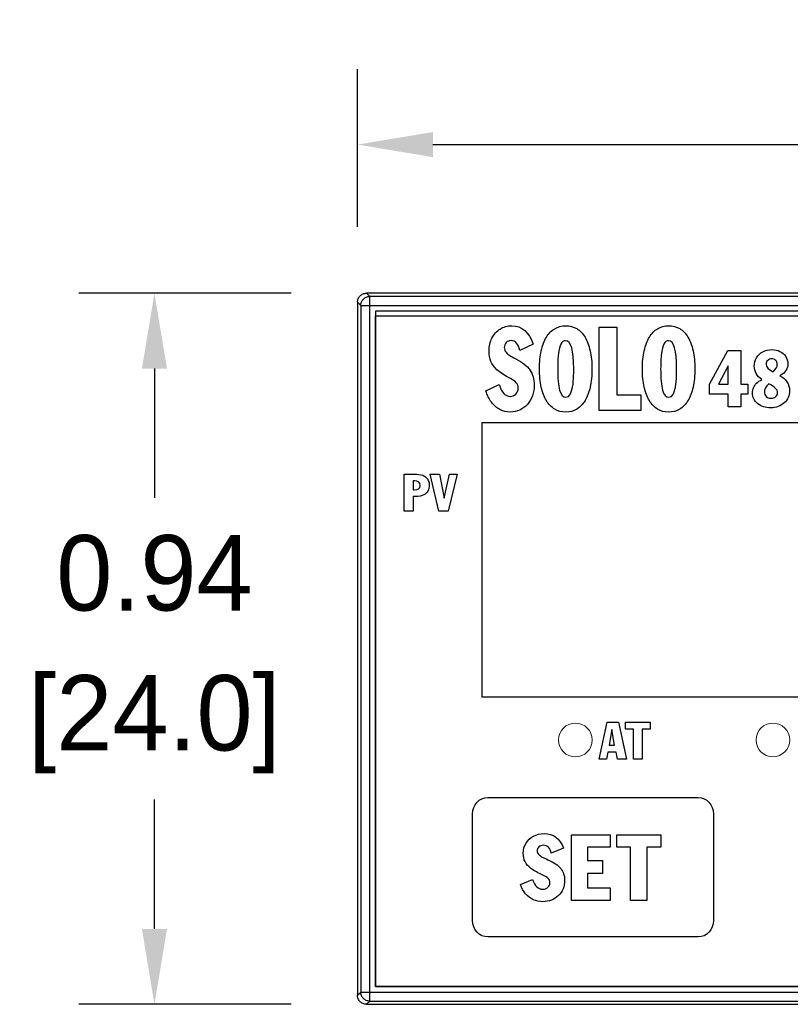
# Model space of a CAD drawing. Header units: inches. Extents: x 516.72 to 526.14, y 504.55 to 512.83.
# Tile 1 of 11: x 516.72 to 517.74, y 506.89 to 508.19. Entities that reach past the tile are written whole.
import ezdxf

# ---------------------------------------------------------------- set-up
doc = ezdxf.new("R2010")
doc.units = ezdxf.units.IN
doc.header["$LTSCALE"] = 8
doc.header["$MEASUREMENT"] = 0
doc.layers.add('Dimensions', color=140, linetype='Continuous')
doc.layers.add('layer 1', color=7, linetype='Continuous')
doc.dimstyles.get("Standard").update_dxf_attribs({"dimtxt": 0.1, "dimasz": 0.1, "dimexe": 0.1, "dimexo": 0.1, "dimgap": 0.05, "dimtad": 0, "dimtih": 1, "dimtoh": 1, "dimzin": 0, "dimdsep": 46, "dimtxsty": 'Standard', "dimcen": 0.3475, "dimclrd": 256, "dimclre": 256, "dimclrt": 256, "dimadec": 0, "dimazin": 0, "dimtfac": 1, "dimtofl": 0, "dimtmove": 0, "dimatfit": 3, "dimfxl": 0, "dimtolj": 1, "dimtzin": 0, "dimarcsym": 0})

# ---------------------------------------------------------------- blocks, each defined once
blk = doc.blocks.new('*D2')
at = {"layer": 'DEFPOINTS', "color": 0}
for p in [(517.1801, 507.8294), (516.899, 506.8864), (517.1801, 506.8864)]:
    blk.add_point(p, dxfattribs=at)
at = {"layer": 'Dimensions', "lineweight": -2}
for p, q in [((517.0801, 507.8294), (516.799, 507.8294)), ((516.899, 507.7294), (516.899, 507.5579)), ((516.899, 506.9864), (516.899, 507.1579)), ((517.0801, 506.8864), (516.799, 506.8864))]:
    blk.add_line(p, q, dxfattribs=at)
at = {"layer": 'Dimensions'}
for points in [[(516.8824, 507.7294), (516.9157, 507.7294), (516.899, 507.8294)], [(516.8824, 506.9864), (516.9157, 506.9864), (516.899, 506.8864)]]:
    blk.add_solid(points, dxfattribs=at)
at = {"layer": 'Dimensions', "char_height": 0.1, "attachment_point": 5}
for s, insert in [('\\A1;0.94', (516.899, 507.4579)), ('\\A1;[24.0]', (516.899, 507.2579))]:
    blk.add_mtext(s, dxfattribs=dict(at, insert=insert))
blk = doc.blocks.new('*D3')
at = {"layer": 'DEFPOINTS', "color": 0}
for p in [(519.058, 508.0265), (517.1682, 507.8175), (519.058, 507.8175)]:
    blk.add_point(p, dxfattribs=at)
at = {"layer": 'Dimensions', "lineweight": -2}
for p, q in [((517.1682, 507.9175), (517.1682, 508.1265)), ((519.058, 507.9175), (519.058, 508.1265)), ((517.2682, 508.0265), (517.8548, 508.0265)), ((518.958, 508.0265), (518.3715, 508.0265))]:
    blk.add_line(p, q, dxfattribs=at)
at = {"layer": 'Dimensions'}
for points in [[(517.2682, 508.0431), (517.2682, 508.0098), (517.1682, 508.0265)], [(518.958, 508.0431), (518.958, 508.0098), (519.058, 508.0265)]]:
    blk.add_solid(points, dxfattribs=at)
at = {"layer": 'Dimensions', "char_height": 0.1, "attachment_point": 5}
for s, insert in [('\\A1;1.89', (518.1131, 508.1265)), ('\\A1;[48.0]', (518.1131, 507.9265))]:
    blk.add_mtext(s, dxfattribs=dict(at, insert=insert))

msp = doc.modelspace()

# ---------------------------------------------------------------- linework, layer by layer
at = {"color": 7, "linetype": 'Continuous'}
for p, q in [((517.1844, 507.8251), (517.1801, 507.8294)), ((519.0461, 507.8294), (517.1801, 507.8294)), ((517.1844, 506.8907), (517.1844, 507.8251)), ((519.0419, 507.8251), (517.1844, 507.8251)), ((517.1682, 507.8175), (517.1682, 506.8983)), ((517.1725, 507.8132), (517.1682, 507.8175)), ((517.1725, 507.8132), (517.1725, 506.9026)), ((517.1725, 507.8132), (519.0537, 507.8132)), ((517.192, 507.8057), (517.192, 506.9101)), ((519.0343, 507.8057), (517.192, 507.8057)), ((517.192, 506.9101), (519.0343, 506.9101)), ((517.1725, 506.9026), (517.1682, 506.8983)), ((517.1725, 506.9026), (519.0537, 506.9026)), ((517.1844, 506.8907), (517.1801, 506.8864)), ((517.1801, 506.8864), (519.0461, 506.8864)), ((517.1844, 506.8907), (519.0419, 506.8907))]:
    msp.add_line(p, q, dxfattribs=at)
for points, start_tangent, end_tangent in [([(517.1682, 507.8175), (517.1691, 507.822), (517.1717, 507.8259), (517.1756, 507.8285), (517.1801, 507.8294)], (0, 1.004184), (1.004184, 0)), ([(517.1725, 507.8132), (517.1734, 507.8177), (517.176, 507.8216), (517.1798, 507.8242), (517.1844, 507.8251)], (0.001223, 1.004183), (1.004183, 0.001223)), ([(517.1801, 506.8864), (517.1756, 506.8873), (517.1717, 506.8899), (517.1691, 506.8937), (517.1682, 506.8983)], (-1.004184, 0), (0, 1.004184)), ([(517.1844, 506.8907), (517.1799, 506.8916), (517.176, 506.8941), (517.1734, 506.898), (517.1725, 506.9026)], (-1.004183, 0.001223), (-0.001223, 1.004183))]:
    msp.add_spline(points, degree=3, dxfattribs=dict(at, start_tangent=start_tangent, end_tangent=end_tangent))
at = {"layer": 'layer 1', "color": 7}
for points in [[(517.192, 506.9101), (517.192, 506.9101), (517.192, 507.7994), (517.192, 507.7994)], [(517.192, 507.7994), (517.192, 507.7994), (519.034, 507.7994), (519.034, 507.7994)], [(517.4887, 507.6739), (517.4887, 507.6739), (517.4887, 507.7842), (517.4887, 507.7842)], [(517.4887, 507.7842), (517.4887, 507.7842), (517.5119, 507.7842), (517.5119, 507.7842)], [(517.5119, 507.7842), (517.5119, 507.7842), (517.5119, 507.6947), (517.5119, 507.6947)], [(517.5953, 507.7824), (517.5996, 507.7798), (517.6032, 507.7761), (517.6062, 507.7711)], [(517.6062, 507.7711), (517.6092, 507.7662), (517.6115, 507.7602), (517.6131, 507.7531)], [(517.4009, 507.7617), (517.4009, 507.7617), (517.3832, 507.7534), (517.3832, 507.7534)], [(517.4379, 507.7619), (517.4363, 507.759), (517.4352, 507.7547), (517.4346, 507.7492)], [(517.5743, 507.7619), (517.5728, 507.759), (517.5717, 507.7547), (517.571, 507.7492)], [(517.3651, 507.7511), (517.3666, 507.7492), (517.3683, 507.7478), (517.37, 507.7468)], [(517.37, 507.7468), (517.3717, 507.7458), (517.3745, 507.7443), (517.3783, 507.7424)], [(517.3783, 507.7424), (517.3868, 507.738), (517.3929, 507.7331), (517.3967, 507.7276)], [(517.4095, 507.729), (517.4095, 507.738), (517.4102, 507.7461), (517.4118, 507.7531)], [(517.4346, 507.7492), (517.4339, 507.7436), (517.4336, 507.7369), (517.4336, 507.729)], [(517.5459, 507.729), (517.5459, 507.738), (517.5467, 507.7461), (517.5483, 507.7531)], [(517.571, 507.7492), (517.5704, 507.7436), (517.5701, 507.7369), (517.5701, 507.729)], [(517.635, 507.7086), (517.635, 507.7086), (517.659, 507.7535), (517.659, 507.7535)], [(517.659, 507.7535), (517.659, 507.7535), (517.6765, 507.7535), (517.6765, 507.7535)], [(517.6765, 507.7535), (517.6765, 507.7535), (517.6765, 507.7088), (517.6765, 507.7088)], [(517.6973, 507.7438), (517.6993, 507.7471), (517.7021, 507.7498), (517.7056, 507.7517)], [(517.7283, 507.7522), (517.7316, 507.7506), (517.7341, 507.7484), (517.7359, 507.7455)], [(517.3531, 507.7279), (517.3494, 507.7313), (517.3467, 507.7349), (517.3451, 507.7389)], [(517.3682, 507.7177), (517.3618, 507.7211), (517.3568, 507.7245), (517.3531, 507.7279)], [(517.4118, 507.7049), (517.4102, 507.712), (517.4095, 507.7201), (517.4095, 507.729)], [(517.5483, 507.7049), (517.5467, 507.712), (517.5459, 507.7201), (517.5459, 507.729)], [(517.6594, 507.7329), (517.6594, 507.7329), (517.6469, 507.7087), (517.6469, 507.7087)], [(517.6594, 507.7087), (517.6594, 507.7087), (517.6594, 507.7329), (517.6594, 507.7329)], [(517.3787, 507.7107), (517.377, 507.7125), (517.3735, 507.7149), (517.3682, 507.7177)], [(517.6973, 507.71), (517.6991, 507.7118), (517.7015, 507.7134), (517.7043, 507.7148)], [(517.7281, 507.7199), (517.732, 507.7182), (517.7351, 507.7156), (517.7374, 507.712)], [(517.3383, 507.7001), (517.3383, 507.7001), (517.3558, 507.7084), (517.3558, 507.7084)], [(517.4187, 507.6869), (517.4156, 507.6918), (517.4134, 507.6978), (517.4118, 507.7049)], [(517.4505, 507.696), (517.4521, 507.6991), (517.4532, 507.7033), (517.4539, 507.7089)], [(517.4766, 507.7049), (517.4751, 507.6978), (517.4728, 507.6918), (517.4698, 507.6869)], [(517.5551, 507.6869), (517.5521, 507.6918), (517.5498, 507.6978), (517.5483, 507.7049)], [(517.587, 507.696), (517.5886, 507.6991), (517.5897, 507.7033), (517.5904, 507.7089)], [(517.6131, 507.7049), (517.6115, 507.6978), (517.6093, 507.6918), (517.6062, 507.6869)], [(517.635, 507.6956), (517.635, 507.6956), (517.635, 507.7086), (517.635, 507.7086)], [(517.6469, 507.7087), (517.6469, 507.7087), (517.6594, 507.7087), (517.6594, 507.7087)], [(517.6765, 507.7088), (517.6765, 507.7088), (517.6856, 507.7088), (517.6856, 507.7088)], [(517.6856, 507.7088), (517.6856, 507.7088), (517.6856, 507.6956), (517.6856, 507.6956)], [(517.6932, 507.7041), (517.694, 507.7063), (517.6954, 507.7082), (517.6973, 507.71)], [(517.7221, 507.7036), (517.7201, 507.7053), (517.7173, 507.7073), (517.7136, 507.7094)], [(517.3459, 507.6847), (517.3427, 507.689), (517.3402, 507.6941), (517.3383, 507.7001)], [(517.4001, 507.6934), (517.3985, 507.6891), (517.3963, 507.6852), (517.3934, 507.682)], [(517.5119, 507.6947), (517.5119, 507.6947), (517.5438, 507.6947), (517.5438, 507.6947)], [(517.5438, 507.6947), (517.5438, 507.6947), (517.5438, 507.6739), (517.5438, 507.6739)], [(517.6594, 507.6956), (517.6594, 507.6956), (517.635, 507.6956), (517.635, 507.6956)], [(517.6594, 507.6785), (517.6594, 507.6785), (517.6594, 507.6956), (517.6594, 507.6956)], [(517.6856, 507.6956), (517.6856, 507.6956), (517.6765, 507.6956), (517.6765, 507.6956)], [(517.6765, 507.6956), (517.6765, 507.6956), (517.6765, 507.6785), (517.6765, 507.6785)], [(517.7391, 507.6912), (517.7379, 507.6884), (517.7361, 507.686), (517.7339, 507.6839)], [(517.357, 507.675), (517.3528, 507.6772), (517.3491, 507.6805), (517.3459, 507.6847)], [(517.3934, 507.682), (517.3905, 507.6787), (517.3872, 507.6762), (517.3833, 507.6744)], [(517.4296, 507.6756), (517.4253, 507.6782), (517.4217, 507.6819), (517.4187, 507.6869)], [(517.4698, 507.6869), (517.4667, 507.6819), (517.4631, 507.6781), (517.4588, 507.6756)], [(517.6062, 507.6869), (517.6032, 507.6819), (517.5996, 507.6781), (517.5953, 507.6756)], [(517.6765, 507.6785), (517.6765, 507.6785), (517.6594, 507.6785), (517.6594, 507.6785)], [(517.7339, 507.6839), (517.7317, 507.6819), (517.729, 507.6803), (517.726, 507.6791)], [(517.5438, 507.6739), (517.5438, 507.6739), (517.4887, 507.6739), (517.4887, 507.6739)], [(517.3334, 507.658), (517.3334, 507.658), (518.8949, 507.658), (518.8949, 507.658)], [(517.3334, 507.2935), (517.3334, 507.2935), (517.3334, 507.658), (517.3334, 507.658)], [(517.23, 507.5403), (517.23, 507.5403), (517.23, 507.5894), (517.23, 507.5894)], [(517.23, 507.5894), (517.23, 507.5894), (517.2443, 507.5894), (517.2443, 507.5894)], [(517.2443, 507.5894), (517.248, 507.5894), (517.2515, 507.5889), (517.2547, 507.5879)], [(517.2547, 507.5879), (517.2564, 507.5873), (517.258, 507.5863), (517.2593, 507.5851)], [(517.2593, 507.5851), (517.2606, 507.5839), (517.2615, 507.5824), (517.2622, 507.5806)], [(517.2761, 507.5403), (517.2761, 507.5403), (517.2647, 507.5894), (517.2647, 507.5894)], [(517.2647, 507.5894), (517.2647, 507.5894), (517.277, 507.5894), (517.277, 507.5894)], [(517.277, 507.5894), (517.277, 507.5894), (517.2832, 507.5577), (517.2832, 507.5577)], [(517.2832, 507.5577), (517.2832, 507.5577), (517.2903, 507.5894), (517.2903, 507.5894)], [(517.3003, 507.5894), (517.3003, 507.5894), (517.2884, 507.5403), (517.2884, 507.5403)], [(517.2903, 507.5894), (517.2903, 507.5894), (517.3003, 507.5894), (517.3003, 507.5894)], [(517.243, 507.5804), (517.2426, 507.5804), (517.2423, 507.5804), (517.242, 507.5804)], [(517.242, 507.5804), (517.242, 507.5804), (517.242, 507.5685), (517.242, 507.5685)], [(517.242, 507.5685), (517.242, 507.5685), (517.2433, 507.5685), (517.2433, 507.5685)], [(517.242, 507.5598), (517.242, 507.5598), (517.242, 507.5403), (517.242, 507.5403)], [(517.242, 507.5403), (517.242, 507.5403), (517.23, 507.5403), (517.23, 507.5403)], [(517.2884, 507.5403), (517.2884, 507.5403), (517.2761, 507.5403), (517.2761, 507.5403)], [(518.8949, 507.2935), (518.8949, 507.2935), (517.3334, 507.2935), (517.3334, 507.2935)], [(517.4884, 507.2114), (517.4884, 507.2114), (517.499, 507.2605), (517.499, 507.2605)], [(517.499, 507.2605), (517.499, 507.2605), (517.5141, 507.2605), (517.5141, 507.2605)], [(517.5141, 507.2605), (517.5141, 507.2605), (517.5246, 507.2114), (517.5246, 507.2114)], [(517.5234, 507.2512), (517.5234, 507.2512), (517.5234, 507.2605), (517.5234, 507.2605)], [(517.5234, 507.2605), (517.5234, 507.2605), (517.5564, 507.2605), (517.5564, 507.2605)], [(517.5564, 507.2605), (517.5564, 507.2605), (517.5564, 507.2512), (517.5564, 507.2512)], [(517.5054, 507.2508), (517.5054, 507.2508), (517.5019, 507.2301), (517.5019, 507.2301)], [(517.5091, 507.2301), (517.5091, 507.2301), (517.5054, 507.2508), (517.5054, 507.2508)], [(517.5339, 507.2512), (517.5339, 507.2512), (517.5234, 507.2512), (517.5234, 507.2512)], [(517.5339, 507.2114), (517.5339, 507.2114), (517.5339, 507.2512), (517.5339, 507.2512)], [(517.5564, 507.2512), (517.5564, 507.2512), (517.5458, 507.2512), (517.5458, 507.2512)], [(517.5458, 507.2512), (517.5458, 507.2512), (517.5458, 507.2114), (517.5458, 507.2114)], [(517.5001, 507.2209), (517.5001, 507.2209), (517.4982, 507.2114), (517.4982, 507.2114)], [(517.5109, 507.2209), (517.5109, 507.2209), (517.5001, 507.2209), (517.5001, 507.2209)], [(517.5019, 507.2301), (517.5019, 507.2301), (517.5091, 507.2301), (517.5091, 507.2301)], [(517.5128, 507.2114), (517.5128, 507.2114), (517.5109, 507.2209), (517.5109, 507.2209)], [(517.4982, 507.2114), (517.4982, 507.2114), (517.4884, 507.2114), (517.4884, 507.2114)], [(517.5246, 507.2114), (517.5246, 507.2114), (517.5128, 507.2114), (517.5128, 507.2114)], [(517.5458, 507.2114), (517.5458, 507.2114), (517.5339, 507.2114), (517.5339, 507.2114)], [(517.3208, 507.139), (517.3208, 507.151), (517.3298, 507.1607), (517.341, 507.1607)], [(517.341, 507.1607), (517.341, 507.1607), (517.6198, 507.1607), (517.6198, 507.1607)], [(517.6198, 507.1607), (517.631, 507.1607), (517.6401, 507.151), (517.6401, 507.139)], [(517.3208, 506.9975), (517.3208, 506.9975), (517.3208, 507.139), (517.3208, 507.139)], [(517.6401, 507.139), (517.6401, 507.139), (517.6401, 506.9975), (517.6401, 506.9975)], [(517.3916, 507.1), (517.394, 507.1041), (517.3972, 507.1072), (517.4014, 507.1094)], [(517.4517, 507.0242), (517.4517, 507.0242), (517.4517, 507.1113), (517.4517, 507.1113)], [(517.4517, 507.1113), (517.4517, 507.1113), (517.5032, 507.1113), (517.5032, 507.1113)], [(517.5032, 507.1113), (517.5032, 507.1113), (517.5032, 507.0946), (517.5032, 507.0946)], [(517.5118, 507.0946), (517.5118, 507.0946), (517.5118, 507.1113), (517.5118, 507.1113)], [(517.5118, 507.1113), (517.5118, 507.1113), (517.5704, 507.1113), (517.5704, 507.1113)], [(517.5704, 507.1113), (517.5704, 507.1113), (517.5704, 507.0946), (517.5704, 507.0946)], [(517.4414, 507.0934), (517.4414, 507.0934), (517.4251, 507.0868), (517.4251, 507.0868)], [(517.5032, 507.0946), (517.5032, 507.0946), (517.4729, 507.0946), (517.4729, 507.0946)], [(517.4729, 507.0946), (517.4729, 507.0946), (517.4729, 507.0771), (517.4729, 507.0771)], [(517.5303, 507.0946), (517.5303, 507.0946), (517.5118, 507.0946), (517.5118, 507.0946)], [(517.5303, 507.0242), (517.5303, 507.0242), (517.5303, 507.0946), (517.5303, 507.0946)], [(517.5516, 507.0946), (517.5516, 507.0946), (517.5516, 507.0242), (517.5516, 507.0242)], [(517.5704, 507.0946), (517.5704, 507.0946), (517.5516, 507.0946), (517.5516, 507.0946)], [(517.3976, 507.067), (517.3942, 507.0696), (517.3918, 507.0725), (517.3903, 507.0756)], [(517.4086, 507.085), (517.41, 507.0836), (517.4115, 507.0824), (517.413, 507.0817)], [(517.413, 507.0817), (517.4146, 507.0809), (517.4172, 507.0797), (517.4207, 507.0781)], [(517.4207, 507.0781), (517.4285, 507.0747), (517.4341, 507.0708), (517.4376, 507.0665)], [(517.4729, 507.0771), (517.4729, 507.0771), (517.493, 507.0771), (517.493, 507.0771)], [(517.493, 507.0771), (517.493, 507.0771), (517.493, 507.0598), (517.493, 507.0598)], [(517.4114, 507.0589), (517.4056, 507.0616), (517.401, 507.0643), (517.3976, 507.067)], [(517.3841, 507.0451), (517.3841, 507.0451), (517.4001, 507.0517), (517.4001, 507.0517)], [(517.421, 507.0534), (517.4195, 507.0549), (517.4163, 507.0567), (517.4114, 507.0589)], [(517.493, 507.0598), (517.493, 507.0598), (517.4729, 507.0598), (517.4729, 507.0598)], [(517.4729, 507.0598), (517.4729, 507.0598), (517.4729, 507.0409), (517.4729, 507.0409)], [(517.391, 507.0329), (517.3881, 507.0362), (517.3858, 507.0403), (517.3841, 507.0451)], [(517.4407, 507.0396), (517.4392, 507.0361), (517.4372, 507.0331), (517.4345, 507.0306)], [(517.4729, 507.0409), (517.4729, 507.0409), (517.5032, 507.0409), (517.5032, 507.0409)], [(517.5032, 507.0409), (517.5032, 507.0409), (517.5032, 507.0242), (517.5032, 507.0242)], [(517.4012, 507.0251), (517.3974, 507.0269), (517.3939, 507.0295), (517.391, 507.0329)], [(517.4345, 507.0306), (517.4319, 507.028), (517.4288, 507.026), (517.4253, 507.0246)], [(517.5032, 507.0242), (517.5032, 507.0242), (517.4517, 507.0242), (517.4517, 507.0242)], [(517.5516, 507.0242), (517.5516, 507.0242), (517.5303, 507.0242), (517.5303, 507.0242)], [(517.341, 506.9757), (517.3298, 506.9757), (517.3208, 506.9854), (517.3208, 506.9975)], [(517.6401, 506.9975), (517.6401, 506.9854), (517.631, 506.9757), (517.6198, 506.9757)], [(517.6198, 506.9757), (517.6198, 506.9757), (517.341, 506.9757), (517.341, 506.9757)], [(519.034, 506.9101), (519.034, 506.9101), (517.192, 506.9101), (517.192, 506.9101)]]:
    msp.add_open_spline(points, degree=3, dxfattribs=at)
for points, knots in [([(517.3465, 507.7699), (517.3491, 507.775), (517.3527, 507.779), (517.3573, 507.7819), (517.3573, 507.7819), (517.3618, 507.7848), (517.367, 507.7862), (517.3727, 507.7862), (517.3727, 507.7862), (517.3863, 507.7862), (517.3957, 507.778), (517.4009, 507.7617)], [0.3448276, 0.3448276, 0.3448276, 0.3448276, 0.3793103, 0.3793103, 0.3793103, 0.3793103, 0.4137931, 0.4137931, 0.4137931, 0.4137931, 0.4482759, 0.4482759, 0.4482759, 0.4482759]), ([(517.4118, 507.7531), (517.4134, 507.7602), (517.4157, 507.7662), (517.4187, 507.7711), (517.4187, 507.7711), (517.4216, 507.776), (517.4253, 507.7798), (517.4296, 507.7823)], [0.0625, 0.0625, 0.0625, 0.0625, 0.125, 0.125, 0.125, 0.125, 0.1875, 0.1875, 0.1875, 0.1875]), ([(517.4296, 507.7823), (517.4339, 507.7849), (517.4388, 507.7862), (517.4442, 507.7862), (517.4442, 507.7862), (517.4496, 507.7862), (517.4545, 507.7849), (517.4588, 507.7824)], [0.1875, 0.1875, 0.1875, 0.1875, 0.25, 0.25, 0.25, 0.25, 0.3125, 0.3125, 0.3125, 0.3125]), ([(517.4588, 507.7824), (517.4631, 507.7798), (517.4668, 507.7761), (517.4698, 507.7711), (517.4698, 507.7711), (517.4728, 507.7662), (517.475, 507.7602), (517.4766, 507.7531)], [0.3125, 0.3125, 0.3125, 0.3125, 0.375, 0.375, 0.375, 0.375, 0.4375, 0.4375, 0.4375, 0.4375]), ([(517.5483, 507.7531), (517.5499, 507.7602), (517.5521, 507.7662), (517.5551, 507.7711), (517.5551, 507.7711), (517.5581, 507.776), (517.5618, 507.7798), (517.5661, 507.7823), (517.5661, 507.7823), (517.5704, 507.7849), (517.5753, 507.7862), (517.5806, 507.7862), (517.5806, 507.7862), (517.5861, 507.7862), (517.591, 507.7849), (517.5953, 507.7824)], [0.0625, 0.0625, 0.0625, 0.0625, 0.125, 0.125, 0.125, 0.125, 0.1875, 0.1875, 0.1875, 0.1875, 0.25, 0.25, 0.25, 0.25, 0.3125, 0.3125, 0.3125, 0.3125]), ([(517.3451, 507.7389), (517.3434, 507.7429), (517.3426, 507.7476), (517.3426, 507.7529), (517.3426, 507.7529), (517.3426, 507.7592), (517.3439, 507.7649), (517.3465, 507.7699)], [0.27586207, 0.27586207, 0.27586207, 0.27586207, 0.31034483, 0.31034483, 0.31034483, 0.31034483, 0.34482759, 0.34482759, 0.34482759, 0.34482759]), ([(517.3653, 507.764), (517.3636, 507.7622), (517.3628, 507.76), (517.3628, 507.7574), (517.3628, 507.7574), (517.3628, 507.755), (517.3635, 507.7529), (517.3651, 507.7511)], [0.55172414, 0.55172414, 0.55172414, 0.55172414, 0.5862069, 0.5862069, 0.5862069, 0.5862069, 0.62068966, 0.62068966, 0.62068966, 0.62068966]), ([(517.3832, 507.7534), (517.3816, 507.7622), (517.3777, 507.7666), (517.3717, 507.7666), (517.3717, 507.7666), (517.3692, 507.7666), (517.367, 507.7657), (517.3653, 507.764)], [0.48275862, 0.48275862, 0.48275862, 0.48275862, 0.51724138, 0.51724138, 0.51724138, 0.51724138, 0.55172414, 0.55172414, 0.55172414, 0.55172414]), ([(517.4539, 507.7089), (517.4545, 507.7144), (517.4549, 507.7212), (517.4549, 507.729), (517.4549, 507.729), (517.4549, 507.7539), (517.4513, 507.7664), (517.4441, 507.7664), (517.4441, 507.7664), (517.4415, 507.7664), (517.4394, 507.7649), (517.4379, 507.7619)], [0.4444444, 0.4444444, 0.4444444, 0.4444444, 0.5555556, 0.5555556, 0.5555556, 0.5555556, 0.6666667, 0.6666667, 0.6666667, 0.6666667, 0.7777778, 0.7777778, 0.7777778, 0.7777778]), ([(517.5904, 507.7089), (517.591, 507.7144), (517.5913, 507.7212), (517.5913, 507.729), (517.5913, 507.729), (517.5913, 507.7539), (517.5878, 507.7664), (517.5806, 507.7664), (517.5806, 507.7664), (517.578, 507.7664), (517.5759, 507.7649), (517.5743, 507.7619)], [0.4444444, 0.4444444, 0.4444444, 0.4444444, 0.5555556, 0.5555556, 0.5555556, 0.5555556, 0.6666667, 0.6666667, 0.6666667, 0.6666667, 0.7777778, 0.7777778, 0.7777778, 0.7777778]), ([(517.7056, 507.7517), (517.7092, 507.7537), (517.7132, 507.7546), (517.7175, 507.7546), (517.7175, 507.7546), (517.7215, 507.7546), (517.7251, 507.7538), (517.7283, 507.7522)], [0.1578947, 0.1578947, 0.1578947, 0.1578947, 0.2105263, 0.2105263, 0.2105263, 0.2105263, 0.2631579, 0.2631579, 0.2631579, 0.2631579]), ([(517.4766, 507.7531), (517.4782, 507.7461), (517.479, 507.738), (517.479, 507.729), (517.479, 507.729), (517.479, 507.7201), (517.4782, 507.712), (517.4766, 507.7049)], [0.4375, 0.4375, 0.4375, 0.4375, 0.5, 0.5, 0.5, 0.5, 0.5625, 0.5625, 0.5625, 0.5625]), ([(517.6131, 507.7531), (517.6147, 507.7461), (517.6155, 507.738), (517.6155, 507.729), (517.6155, 507.729), (517.6155, 507.7201), (517.6147, 507.712), (517.6131, 507.7049)], [0.4375, 0.4375, 0.4375, 0.4375, 0.5, 0.5, 0.5, 0.5, 0.5625, 0.5625, 0.5625, 0.5625]), ([(517.7043, 507.7148), (517.6976, 507.7197), (517.6942, 507.7256), (517.6942, 507.7326), (517.6942, 507.7326), (517.6942, 507.7367), (517.6952, 507.7404), (517.6973, 507.7438)], [0, 0, 0, 0, 0.0526316, 0.0526316, 0.0526316, 0.0526316, 0.1052632, 0.1052632, 0.1052632, 0.1052632]), ([(517.7227, 507.7403), (517.7213, 507.7417), (517.7196, 507.7423), (517.7175, 507.7423), (517.7175, 507.7423), (517.7153, 507.7423), (517.7135, 507.7416), (517.712, 507.7403)], [0.3333333, 0.3333333, 0.3333333, 0.3333333, 0.5, 0.5, 0.5, 0.5, 0.6666667, 0.6666667, 0.6666667, 0.6666667]), ([(517.7359, 507.7455), (517.7378, 507.7427), (517.7387, 507.7395), (517.7387, 507.736), (517.7387, 507.736), (517.7387, 507.7292), (517.7352, 507.7238), (517.7281, 507.7199)], [0.3157895, 0.3157895, 0.3157895, 0.3157895, 0.3684211, 0.3684211, 0.3684211, 0.3684211, 0.4210526, 0.4210526, 0.4210526, 0.4210526]), ([(517.4336, 507.729), (517.4336, 507.7165), (517.4344, 507.7072), (517.4361, 507.7009), (517.4361, 507.7009), (517.4378, 507.6947), (517.4405, 507.6915), (517.4443, 507.6915), (517.4443, 507.6915), (517.4469, 507.6915), (517.449, 507.693), (517.4505, 507.696)], [0, 0, 0, 0, 0.1111111, 0.1111111, 0.1111111, 0.1111111, 0.2222222, 0.2222222, 0.2222222, 0.2222222, 0.3333333, 0.3333333, 0.3333333, 0.3333333]), ([(517.5701, 507.729), (517.5701, 507.7165), (517.5709, 507.7072), (517.5726, 507.7009), (517.5726, 507.7009), (517.5743, 507.6947), (517.577, 507.6915), (517.5808, 507.6915), (517.5808, 507.6915), (517.5834, 507.6915), (517.5854, 507.693), (517.587, 507.696)], [0, 0, 0, 0, 0.1111111, 0.1111111, 0.1111111, 0.1111111, 0.2222222, 0.2222222, 0.2222222, 0.2222222, 0.3333333, 0.3333333, 0.3333333, 0.3333333]), ([(517.712, 507.7403), (517.7105, 507.7389), (517.7098, 507.7372), (517.7098, 507.7352), (517.7098, 507.7352), (517.7098, 507.7318), (517.7129, 507.7285), (517.7191, 507.7252)], [0.6666667, 0.6666667, 0.6666667, 0.6666667, 0.8333333, 0.8333333, 0.8333333, 0.8333333, 1, 1, 1, 1]), ([(517.7191, 507.7252), (517.7228, 507.7283), (517.7247, 507.7316), (517.7247, 507.7351), (517.7247, 507.7351), (517.7247, 507.7372), (517.724, 507.7389), (517.7227, 507.7403)], [0, 0, 0, 0, 0.1666667, 0.1666667, 0.1666667, 0.1666667, 0.3333333, 0.3333333, 0.3333333, 0.3333333]), ([(517.3967, 507.7276), (517.4006, 507.7221), (517.4025, 507.7154), (517.4025, 507.7075), (517.4025, 507.7075), (517.4025, 507.7025), (517.4017, 507.6978), (517.4001, 507.6934)], [0.72413793, 0.72413793, 0.72413793, 0.72413793, 0.75862069, 0.75862069, 0.75862069, 0.75862069, 0.79310345, 0.79310345, 0.79310345, 0.79310345]), ([(517.3558, 507.7084), (517.3592, 507.6978), (517.3642, 507.6926), (517.3706, 507.6926), (517.3706, 507.6926), (517.3736, 507.6926), (517.3761, 507.6936), (517.3781, 507.6956)], [0.03448276, 0.03448276, 0.03448276, 0.03448276, 0.06896552, 0.06896552, 0.06896552, 0.06896552, 0.10344828, 0.10344828, 0.10344828, 0.10344828]), ([(517.3781, 507.6956), (517.3802, 507.6977), (517.3812, 507.7003), (517.3812, 507.7033), (517.3812, 507.7033), (517.3812, 507.7064), (517.3804, 507.7088), (517.3787, 507.7107)], [0.10344828, 0.10344828, 0.10344828, 0.10344828, 0.13793103, 0.13793103, 0.13793103, 0.13793103, 0.17241379, 0.17241379, 0.17241379, 0.17241379]), ([(517.6986, 507.683), (517.6941, 507.6867), (517.6918, 507.6914), (517.6918, 507.6972), (517.6918, 507.6972), (517.6918, 507.6997), (517.6922, 507.702), (517.6932, 507.7041)], [0.7894737, 0.7894737, 0.7894737, 0.7894737, 0.8421053, 0.8421053, 0.8421053, 0.8421053, 0.8947368, 0.8947368, 0.8947368, 0.8947368]), ([(517.7136, 507.7094), (517.7096, 507.7057), (517.7076, 507.7022), (517.7076, 507.6987), (517.7076, 507.6987), (517.7076, 507.6961), (517.7084, 507.694), (517.71, 507.6924)], [0, 0, 0, 0, 0.1428571, 0.1428571, 0.1428571, 0.1428571, 0.2857143, 0.2857143, 0.2857143, 0.2857143]), ([(517.7226, 507.6922), (517.7243, 507.6936), (517.7251, 507.6953), (517.7251, 507.6973), (517.7251, 507.6973), (517.7251, 507.6997), (517.7241, 507.7018), (517.7221, 507.7036)], [0.5714286, 0.5714286, 0.5714286, 0.5714286, 0.7142857, 0.7142857, 0.7142857, 0.7142857, 0.8571429, 0.8571429, 0.8571429, 0.8571429]), ([(517.7374, 507.712), (517.7398, 507.7084), (517.7409, 507.7044), (517.7409, 507.7001), (517.7409, 507.7001), (517.7409, 507.6969), (517.7403, 507.694), (517.7391, 507.6912)], [0.4736842, 0.4736842, 0.4736842, 0.4736842, 0.5263158, 0.5263158, 0.5263158, 0.5263158, 0.5789474, 0.5789474, 0.5789474, 0.5789474]), ([(517.71, 507.6924), (517.7116, 507.6909), (517.7137, 507.6901), (517.7164, 507.6901), (517.7164, 507.6901), (517.7189, 507.6901), (517.721, 507.6908), (517.7226, 507.6922)], [0.2857143, 0.2857143, 0.2857143, 0.2857143, 0.4285714, 0.4285714, 0.4285714, 0.4285714, 0.5714286, 0.5714286, 0.5714286, 0.5714286]), ([(517.4588, 507.6756), (517.4545, 507.673), (517.4496, 507.6717), (517.4442, 507.6717), (517.4442, 507.6717), (517.4387, 507.6717), (517.4339, 507.673), (517.4296, 507.6756)], [0.6875, 0.6875, 0.6875, 0.6875, 0.75, 0.75, 0.75, 0.75, 0.8125, 0.8125, 0.8125, 0.8125]), ([(517.5953, 507.6756), (517.591, 507.673), (517.5861, 507.6717), (517.5806, 507.6717), (517.5806, 507.6717), (517.5752, 507.6717), (517.5704, 507.673), (517.5661, 507.6756), (517.5661, 507.6756), (517.5618, 507.6782), (517.5581, 507.6819), (517.5551, 507.6869)], [0.6875, 0.6875, 0.6875, 0.6875, 0.75, 0.75, 0.75, 0.75, 0.8125, 0.8125, 0.8125, 0.8125, 0.875, 0.875, 0.875, 0.875]), ([(517.726, 507.6791), (517.7229, 507.678), (517.7196, 507.6774), (517.7161, 507.6774), (517.7161, 507.6774), (517.709, 507.6774), (517.7032, 507.6793), (517.6986, 507.683)], [0.6842105, 0.6842105, 0.6842105, 0.6842105, 0.7368421, 0.7368421, 0.7368421, 0.7368421, 0.7894737, 0.7894737, 0.7894737, 0.7894737]), ([(517.3833, 507.6744), (517.3795, 507.6726), (517.3754, 507.6717), (517.3709, 507.6717), (517.3709, 507.6717), (517.3659, 507.6717), (517.3613, 507.6728), (517.357, 507.675)], [0.86206897, 0.86206897, 0.86206897, 0.86206897, 0.89655172, 0.89655172, 0.89655172, 0.89655172, 0.93103448, 0.93103448, 0.93103448, 0.93103448]), ([(517.2433, 507.5685), (517.2486, 507.5685), (517.2512, 507.5705), (517.2512, 507.5745), (517.2512, 507.5745), (517.2512, 507.5785), (517.2487, 507.5805), (517.2437, 507.5805), (517.2437, 507.5805), (517.2435, 507.5805), (517.2433, 507.5804), (517.243, 507.5804)], [0.1666667, 0.1666667, 0.1666667, 0.1666667, 0.3333333, 0.3333333, 0.3333333, 0.3333333, 0.5, 0.5, 0.5, 0.5, 0.6666667, 0.6666667, 0.6666667, 0.6666667]), ([(517.2622, 507.5806), (517.2629, 507.5789), (517.2633, 507.577), (517.2633, 507.575), (517.2633, 507.575), (517.2633, 507.5688), (517.261, 507.5644), (517.2563, 507.5619)], [0.4545455, 0.4545455, 0.4545455, 0.4545455, 0.5454545, 0.5454545, 0.5454545, 0.5454545, 0.6363636, 0.6363636, 0.6363636, 0.6363636]), ([(517.2563, 507.5619), (517.2536, 507.5604), (517.2497, 507.5597), (517.2448, 507.5597), (517.2448, 507.5597), (517.2436, 507.5597), (517.2427, 507.5598), (517.242, 507.5598)], [0.6363636, 0.6363636, 0.6363636, 0.6363636, 0.7272727, 0.7272727, 0.7272727, 0.7272727, 0.8181818, 0.8181818, 0.8181818, 0.8181818]), ([(517.4014, 507.1094), (517.4056, 507.1117), (517.4103, 507.1128), (517.4155, 507.1128), (517.4155, 507.1128), (517.428, 507.1128), (517.4366, 507.1063), (517.4414, 507.0934)], [0.37931034, 0.37931034, 0.37931034, 0.37931034, 0.4137931, 0.4137931, 0.4137931, 0.4137931, 0.44827586, 0.44827586, 0.44827586, 0.44827586]), ([(517.3903, 507.0756), (517.3888, 507.0788), (517.388, 507.0824), (517.388, 507.0867), (517.388, 507.0867), (517.388, 507.0916), (517.3892, 507.096), (517.3916, 507.1)], [0.27586207, 0.27586207, 0.27586207, 0.27586207, 0.31034483, 0.31034483, 0.31034483, 0.31034483, 0.34482759, 0.34482759, 0.34482759, 0.34482759]), ([(517.4088, 507.0952), (517.4072, 507.0938), (517.4064, 507.092), (517.4064, 507.09), (517.4064, 507.09), (517.4064, 507.0881), (517.4071, 507.0864), (517.4086, 507.085)], [0.55172414, 0.55172414, 0.55172414, 0.55172414, 0.5862069, 0.5862069, 0.5862069, 0.5862069, 0.62068966, 0.62068966, 0.62068966, 0.62068966]), ([(517.4251, 507.0868), (517.4236, 507.0938), (517.4201, 507.0973), (517.4146, 507.0973), (517.4146, 507.0973), (517.4123, 507.0973), (517.4103, 507.0966), (517.4088, 507.0952)], [0.48275862, 0.48275862, 0.48275862, 0.48275862, 0.51724138, 0.51724138, 0.51724138, 0.51724138, 0.55172414, 0.55172414, 0.55172414, 0.55172414]), ([(517.4376, 507.0665), (517.4411, 507.0622), (517.4428, 507.0569), (517.4428, 507.0507), (517.4428, 507.0507), (517.4428, 507.0468), (517.4421, 507.043), (517.4407, 507.0396)], [0.72413793, 0.72413793, 0.72413793, 0.72413793, 0.75862069, 0.75862069, 0.75862069, 0.75862069, 0.79310345, 0.79310345, 0.79310345, 0.79310345]), ([(517.4001, 507.0517), (517.4032, 507.0433), (517.4077, 507.0391), (517.4136, 507.0391), (517.4136, 507.0391), (517.4164, 507.0391), (517.4187, 507.04), (517.4205, 507.0416)], [0.03448276, 0.03448276, 0.03448276, 0.03448276, 0.06896552, 0.06896552, 0.06896552, 0.06896552, 0.10344828, 0.10344828, 0.10344828, 0.10344828]), ([(517.4205, 507.0416), (517.4224, 507.0432), (517.4233, 507.0452), (517.4233, 507.0476), (517.4233, 507.0476), (517.4233, 507.05), (517.4226, 507.052), (517.421, 507.0534)], [0.10344828, 0.10344828, 0.10344828, 0.10344828, 0.13793103, 0.13793103, 0.13793103, 0.13793103, 0.17241379, 0.17241379, 0.17241379, 0.17241379]), ([(517.4253, 507.0246), (517.4218, 507.0232), (517.418, 507.0225), (517.414, 507.0225), (517.414, 507.0225), (517.4094, 507.0225), (517.4051, 507.0234), (517.4012, 507.0251)], [0.86206897, 0.86206897, 0.86206897, 0.86206897, 0.89655172, 0.89655172, 0.89655172, 0.89655172, 0.93103448, 0.93103448, 0.93103448, 0.93103448])]:
    msp.add_open_spline(points, degree=3, knots=knots, dxfattribs=at)
at = {"layer": 'layer 1', "color": 7, "lineweight": 5}
for points in [[(517.4794, 507.2369), (517.4794, 507.2245), (517.4694, 507.2145), (517.4571, 507.2145), (517.4571, 507.2145), (517.4447, 507.2145), (517.4347, 507.2245), (517.4347, 507.2369), (517.4347, 507.2369), (517.4347, 507.2493), (517.4447, 507.2593), (517.4571, 507.2593), (517.4571, 507.2593), (517.4694, 507.2593), (517.4794, 507.2493), (517.4794, 507.2369)], [(517.7412, 507.2369), (517.7412, 507.2246), (517.7312, 507.2146), (517.7189, 507.2146), (517.7189, 507.2146), (517.7065, 507.2146), (517.6965, 507.2246), (517.6965, 507.2369), (517.6965, 507.2369), (517.6965, 507.2493), (517.7065, 507.2593), (517.7189, 507.2593), (517.7189, 507.2593), (517.7312, 507.2593), (517.7412, 507.2493), (517.7412, 507.2369)]]:
    msp.add_open_spline(points, degree=3, knots=[0, 0, 0, 0, 0.25, 0.25, 0.25, 0.25, 0.5, 0.5, 0.5, 0.5, 0.75, 0.75, 0.75, 0.75, 1, 1, 1, 1], dxfattribs=at)

# ---------------------------------------------------------------- dimensions: what is measured, and where the dimension line sits
at = {"layer": 'Dimensions'}
dim = msp.add_linear_dim(base=(519.058, 508.0265), p1=(517.1682, 507.8175), p2=(519.058, 507.8175), dimstyle='Standard', override={"dimpost": '\\X'}, dxfattribs=at)
dim.commit()
dim.dimension.update_dxf_attribs({"geometry": '*D3', "text_midpoint": (518.1131, 508.0265)})
dim = msp.add_linear_dim(base=(516.899, 506.8864), p1=(517.1801, 507.8294), p2=(517.1801, 506.8864), angle=90, dimstyle='Standard', override={"dimpost": '\\X'}, dxfattribs=at)
dim.commit()
dim.dimension.update_dxf_attribs({"geometry": '*D2', "text_midpoint": (516.899, 507.3579)})

doc.saveas('drawing.dxf')
